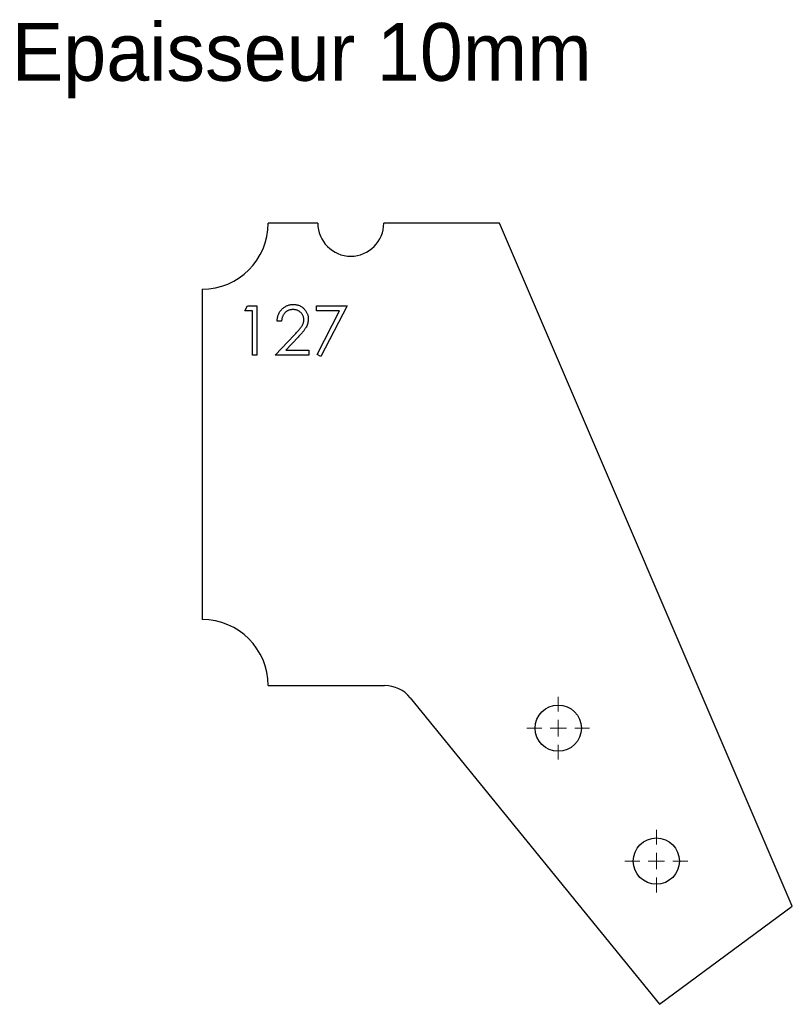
# Model space of a CAD drawing. Header units: millimetres. Extents: x 92 to 326, y 276 to 574.
import ezdxf

# ---------------------------------------------------------------- set-up
doc = ezdxf.new("R2010")
doc.units = ezdxf.units.MM
doc.header["$LTSCALE"] = 2

# ---------------------------------------------------------------- blocks, each defined once
blk = doc.blocks.new('SW_CENTERMARKSYMBOL_0')
at = {"color": 0, "linetype": 'Continuous', "lineweight": 18}
for p, q in [((0, 5), (0, 9.5)), ((-5, 0), (-9.5, 0)), ((0, 0), (-2.5, 0)), ((0, 0), (0, 2.5)), ((0, 0), (2.5, 0)), ((0, 0), (0, -2.5)), ((5, 0), (9.5, 0)), ((0, -5), (0, -9.5))]:
    blk.add_line(p, q, dxfattribs=at)
blk = doc.blocks.new('SW_CENTERMARKSYMBOL_1')
at = {"color": 0, "linetype": 'Continuous', "lineweight": 18}
for p, q in [((0, 5), (0, 9.5)), ((-5, 0), (-9.5, 0)), ((0, 0), (-2.5, 0)), ((0, 0), (0, 2.5)), ((0, 0), (2.5, 0)), ((0, 0), (0, -2.5)), ((5, 0), (9.5, 0)), ((0, -5), (0, -9.5))]:
    blk.add_line(p, q, dxfattribs=at)
blk = doc.blocks.new('SW_CENTERMARKSYMBOL_2')
at = {"color": 0, "linetype": 'Continuous', "lineweight": 18}
for p, q in [((0, 5), (0, 9.5)), ((-5, 0), (-9.5, 0)), ((0, 0), (-2.5, 0)), ((0, 0), (0, 2.5)), ((0, 0), (2.5, 0)), ((0, 0), (0, -2.5)), ((5, 0), (9.5, 0)), ((0, -5), (0, -9.5))]:
    blk.add_line(p, q, dxfattribs=at)
blk = doc.blocks.new('SW_CENTERMARKSYMBOL_3')
at = {"color": 0, "linetype": 'Continuous', "lineweight": 18}
for p, q in [((0, 5), (0, 9.5)), ((-5, 0), (-9.5, 0)), ((0, 0), (-2.5, 0)), ((0, 0), (0, 2.5)), ((0, 0), (2.5, 0)), ((0, 0), (0, -2.5)), ((5, 0), (9.5, 0)), ((0, -5), (0, -9.5))]:
    blk.add_line(p, q, dxfattribs=at)

msp = doc.modelspace()

# ---------------------------------------------------------------- linework, layer by layer
at = {"color": 7, "linetype": 'Continuous', "lineweight": 25}
for p, q in [((182.65, 512.45), (167.65, 512.45)), ((237.65, 512.45), (202.65, 512.45)), ((326.33, 305.66), (237.65, 512.45)), ((147.65, 492.45), (147.65, 392.45)), ((167.65, 372.45), (202.9, 372.45)), ((210.65, 368.76), (286.1, 275.97)), ((286.1, 275.97), (326.33, 305.66))]:
    msp.add_line(p, q, dxfattribs=at)
at = {"color": 1, "linetype": 'Continuous', "lineweight": 25}
for p, q in [((160.54, 485.91), (161.42, 487.45)), ((162.84, 485.91), (160.54, 485.91)), ((161.42, 487.45), (164.19, 487.45)), ((162.84, 472.45), (162.84, 485.91)), ((164.19, 487.45), (164.19, 472.45)), ((182.27, 487.45), (191.5, 487.45)), ((182.27, 485.91), (182.27, 487.45)), ((189.22, 485.91), (182.27, 485.91)), ((182.45, 472.7), (189.22, 485.91)), ((191.5, 487.45), (183.61, 472.06)), ((171.69, 482.83), (170.34, 482.83)), ((169.77, 472.45), (175.59, 478.66)), ((176.73, 477.99), (172.98, 473.99)), ((172.98, 473.99), (179.96, 473.99)), ((179.96, 473.99), (179.96, 472.45)), ((164.19, 472.45), (162.84, 472.45)), ((179.96, 472.45), (169.77, 472.45)), ((183.61, 472.06), (182.45, 472.7))]:
    msp.add_line(p, q, dxfattribs=at)
at = {"color": 7, "linetype": 'Continuous', "lineweight": 25}
for centre in [(255.47, 359.57), (285.16, 319.34)]:
    msp.add_circle(centre, 7, dxfattribs=at)
for centre, radius, start, end in [((147.65, 512.45), 20, 270, 0), ((192.65, 512.45), 10, 180, 0), ((147.65, 372.45), 20, 0, 90), ((202.9, 362.45), 10, 39.1152, 90)]:
    msp.add_arc(centre, radius, start, end, dxfattribs=at)
at = {"color": 1, "linetype": 'Continuous', "lineweight": 25}
for points, knots in [([(170.34, 482.83), (170.35, 483.01), (170.37, 483.36), (170.45, 483.87), (170.57, 484.36), (170.73, 484.82), (170.93, 485.26), (171.18, 485.68), (171.46, 486.07), (171.79, 486.43), (172.15, 486.76), (172.53, 487.05), (172.93, 487.29), (173.35, 487.49), (173.79, 487.64), (174.26, 487.75), (174.74, 487.82), (175.07, 487.83), (175.24, 487.83)], [0, 0, 0, 0, 0.0687908, 0.1351033, 0.1989787, 0.2619043, 0.323495, 0.3851954, 0.4469692, 0.5097648, 0.5722506, 0.6334052, 0.6932512, 0.7525832, 0.8125793, 0.8732751, 0.9355499, 1, 1, 1, 1]), ([(175.17, 486.29), (175.05, 486.29), (174.82, 486.29), (174.48, 486.24), (174.16, 486.18), (173.85, 486.07), (173.56, 485.95), (173.28, 485.79), (173.02, 485.6), (172.77, 485.39), (172.55, 485.15), (172.35, 484.89), (172.17, 484.6), (172.02, 484.29), (171.9, 483.96), (171.8, 483.6), (171.73, 483.23), (171.7, 482.97), (171.69, 482.83)], [0, 0, 0, 0, 0.06443, 0.12653, 0.186744, 0.245898, 0.304053, 0.362196, 0.420655, 0.480331, 0.540663, 0.600744, 0.661982, 0.72448, 0.789067, 0.856333, 0.926362, 1, 1, 1, 1]), ([(178.42, 483.25), (178.42, 483.36), (178.41, 483.56), (178.37, 483.85), (178.29, 484.14), (178.19, 484.41), (178.06, 484.68), (177.89, 484.93), (177.7, 485.17), (177.48, 485.4), (177.24, 485.61), (176.98, 485.79), (176.71, 485.95), (176.43, 486.07), (176.13, 486.17), (175.82, 486.24), (175.5, 486.29), (175.28, 486.29), (175.17, 486.29)], [0, 0, 0, 0, 0.061965, 0.122122, 0.180988, 0.239933, 0.299906, 0.359989, 0.421776, 0.486576, 0.551535, 0.615018, 0.677259, 0.73973, 0.80305, 0.866495, 0.931973, 1, 1, 1, 1]), ([(175.24, 487.83), (175.4, 487.83), (175.72, 487.82), (176.2, 487.76), (176.65, 487.66), (177.07, 487.51), (177.47, 487.32), (177.84, 487.09), (178.2, 486.82), (178.52, 486.51), (178.81, 486.17), (179.07, 485.82), (179.28, 485.45), (179.46, 485.06), (179.6, 484.66), (179.7, 484.25), (179.75, 483.81), (179.76, 483.52), (179.77, 483.37)], [0, 0, 0, 0, 0.0694796, 0.136525, 0.2008009, 0.2639832, 0.3257111, 0.3872705, 0.4494928, 0.5129552, 0.5762664, 0.637575, 0.6979011, 0.7575583, 0.8165875, 0.8766458, 0.9372859, 1, 1, 1, 1]), ([(175.59, 478.66), (175.73, 478.8), (176, 479.09), (176.38, 479.5), (176.73, 479.89), (177.04, 480.24), (177.3, 480.57), (177.54, 480.86), (177.73, 481.13), (177.93, 481.44), (178.13, 481.82), (178.3, 482.29), (178.4, 482.77), (178.42, 483.09), (178.42, 483.25)], [0, 0, 0, 0, 0.110803, 0.212829, 0.306101, 0.390647, 0.466924, 0.534481, 0.593587, 0.644557, 0.7362, 0.825024, 0.911986, 1, 1, 1, 1]), ([(179.77, 483.37), (179.76, 483.16), (179.75, 482.75), (179.62, 482.14), (179.43, 481.55), (179.2, 481.08), (178.97, 480.7), (178.76, 480.38), (178.51, 480.04), (178.23, 479.68), (177.9, 479.29), (177.55, 478.88), (177.15, 478.44), (176.88, 478.15), (176.73, 477.99)], [0, 0, 0, 0, 0.0987014, 0.1956707, 0.29242, 0.3913393, 0.4444587, 0.5042246, 0.5703476, 0.6429138, 0.7222898, 0.8079227, 0.9004704, 1, 1, 1, 1])]:
    msp.add_open_spline(points, degree=3, knots=knots, dxfattribs=at)

# ---------------------------------------------------------------- block references
at = {"color": 7, "linetype": 'Continuous', "lineweight": 18}
for name, p in [('SW_CENTERMARKSYMBOL_1', (255.47, 359.57)), ('SW_CENTERMARKSYMBOL_0', (285.16, 319.34))]:
    msp.add_blockref(name, p, dxfattribs=at)
at = {"color": 8, "linetype": 'Continuous'}
for name, p in [('SW_CENTERMARKSYMBOL_3', (255.47, 359.57)), ('SW_CENTERMARKSYMBOL_2', (285.16, 319.34))]:
    msp.add_blockref(name, p, dxfattribs=at)

# ---------------------------------------------------------------- texts
at = {"insert": (89.98, 573.05), "char_height": 17.5, "attachment_point": 1}
msp.add_mtext_dynamic_manual_height_columns('Epaisseur 10mm', width=326.1114, gutter_width=87.5, heights=[0], dxfattribs=at)

doc.saveas('drawing.dxf')
